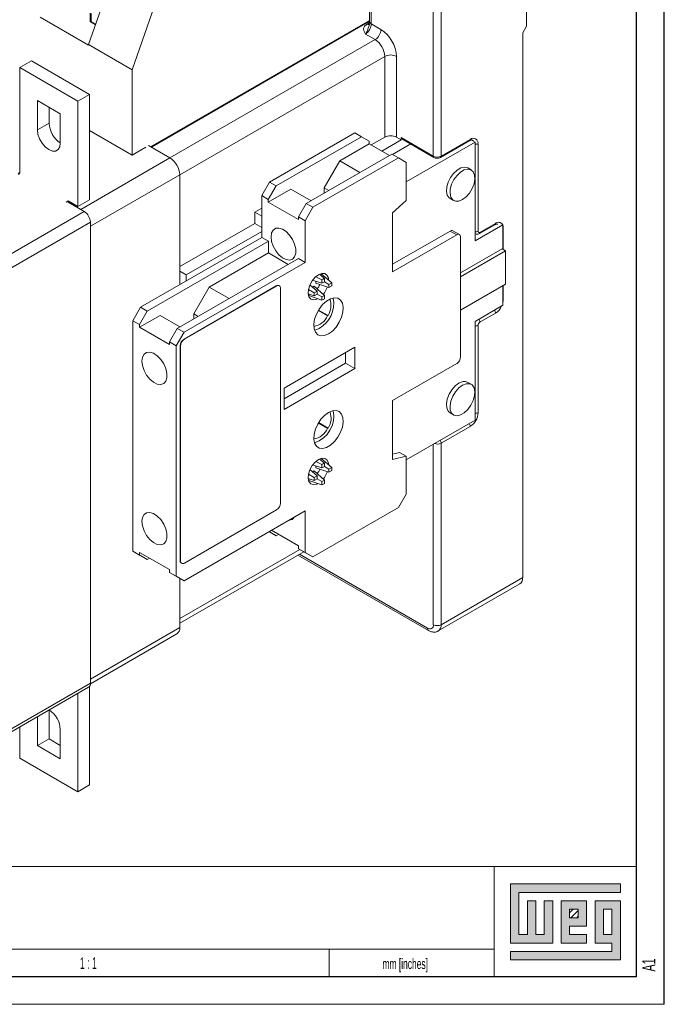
# Model space of a CAD drawing. Header units: millimetres. Extents: x 0 to 841, y 0 to 594.
# Tile 8 of 11: x 724 to 841, y 0 to 179. Entities that reach past the tile are written whole.
import ezdxf

# ---------------------------------------------------------------- set-up
doc = ezdxf.new("R2010")
doc.units = ezdxf.units.MM
doc.layers.add('FORMATO', color=7, linetype='Continuous')
doc.layers.add('LEGENDA', color=7, linetype='Continuous')
doc.styles.add('SLDTEXTSTYLE1', font='TXT', dxfattribs={"width": 0.605})
doc.styles.add('SLDTEXTSTYLE2', font='TXT', dxfattribs={"width": 0.563})

msp = doc.modelspace()

# ---------------------------------------------------------------- hatches: boundary and pattern name
at = {"linetype": 'Continuous'}
msp.add_hatch(color=7, dxfattribs=at).paths.add_polyline_path([(812.99, 21.93), (812.99, 11.15), (820.69, 11.15), (820.69, 18.85), (819.15, 18.85), (819.15, 12.69), (817.61, 12.69), (817.61, 18.85), (816.07, 18.85), (816.07, 12.69), (814.53, 12.69), (814.53, 20.39), (833.01, 20.39), (833.01, 21.93)], flags=0)
h = msp.add_hatch(color=7, dxfattribs=at)
h.paths.add_polyline_path([(812.99, 8.07), (833.01, 8.07), (833.01, 18.85), (828.39, 18.85), (828.39, 11.15), (831.47, 11.15), (831.47, 9.61), (812.99, 9.61)], flags=0)
h.paths.add_polyline_path([(829.93, 17.31), (831.47, 17.31), (831.47, 12.69), (829.93, 12.69)], flags=0)
h = msp.add_hatch(color=7, dxfattribs=at)
h.paths.add_polyline_path([(826.85, 12.69), (823.77, 12.69), (823.77, 14.23), (826.85, 14.23), (826.85, 18.85), (822.23, 18.85), (822.23, 11.15), (826.85, 11.15)], flags=0)
h.paths.add_polyline_path([(825.31, 15.77), (823.77, 15.77), (823.77, 17.31), (825.31, 17.31)], flags=0)
h = msp.add_hatch(dxfattribs=at)
h.set_pattern_fill('ANSI31', color=8, scale=0.25, style=0)
h.paths.add_polyline_path([(825.31, 15.77), (823.77, 15.77), (823.77, 17.31), (825.31, 17.31)], flags=0)

# ---------------------------------------------------------------- linework, layer by layer
at = {"color": 7, "linetype": 'Continuous', "lineweight": 15}
for p, q in [((787.35, 195.7), (787.35, 178.96)), ((815.92, 178.14), (815.92, 196.51)), ((787.64, 178.55), (787.64, 195.29)), ((736.2, 174.78), (740.79, 188.04)), ((798.95, 187.53), (798.95, 154.46)), ((800.37, 187.53), (800.37, 154.46)), ((748.75, 183.45), (744.15, 170.18)), ((736.2, 174.69), (727.36, 179.8)), ((736.5, 180.52), (736.5, 178.92)), ((736.64, 180.44), (736.64, 179.01)), ((736.5, 178.92), (737.45, 178.38)), ((747.62, 156.09), (787.35, 179.03)), ((789.41, 177.53), (787.64, 178.55)), ((815.22, 176.92), (815.92, 178.14)), ((788.35, 175.69), (786.58, 176.71)), ((815.22, 77.71), (815.22, 176.92)), ((744.15, 170.18), (736.2, 174.78)), ((736.2, 174.69), (736.2, 174.78)), ((790.12, 157.93), (790.12, 172.63)), ((792.24, 157.93), (792.24, 172.63)), ((723.65, 170.59), (725.77, 171.82)), ((734.25, 164.47), (723.65, 170.59)), ((723.65, 170.59), (723.65, 151.4)), ((736.38, 165.69), (725.77, 171.82)), ((744.15, 154.67), (744.15, 170.18)), ((734.25, 164.47), (736.38, 165.69)), ((736.38, 146.5), (736.38, 165.69)), ((731.04, 162.2), (726.86, 164.61)), ((726.86, 164.61), (726.86, 159.26)), ((728.99, 163.39), (728.99, 160.49)), ((734.25, 145.28), (734.25, 164.47)), ((731.04, 156.85), (731.04, 162.2)), ((726.86, 159.26), (728.99, 160.49)), ((736.38, 159.16), (744.15, 154.67)), ((769.11, 149.73), (784.67, 158.71)), ((770.32, 149.03), (785.87, 158.01)), ((785.87, 158.01), (784.67, 158.71)), ((787.29, 157.2), (785.87, 158.01)), ((790.12, 157.93), (787.64, 156.5)), ((793.09, 157.44), (792.24, 157.93)), ((793.09, 157.85), (793.09, 157.44)), ((798.95, 154.46), (793.09, 157.85)), ((744.15, 154.67), (746.63, 156.1)), ((751.01, 154.14), (747.12, 156.38)), ((781.91, 153.6), (787.29, 156.71)), ((787.29, 156.71), (787.29, 157.2)), ((787.29, 156.71), (790.96, 154.58)), ((793.09, 157.44), (789.55, 155.4)), ((791.51, 154.76), (794.83, 156.68)), ((793.19, 157.62), (799.06, 154.23)), ((794, 149.78), (806.54, 157.02)), ((800.26, 154.23), (805.57, 157.29)), ((800.37, 154.46), (805.67, 157.52)), ((806.54, 157.02), (805.88, 157.4)), ((806.54, 157.02), (806.54, 139.04)), ((807.09, 156.71), (807.09, 140.78)), ((791.39, 154.83), (775.83, 145.85)), ((792.59, 154.14), (791.39, 154.83)), ((751.01, 154.14), (734.75, 144.75)), ((777.03, 145.16), (792.59, 154.14)), ((779.08, 148.71), (781.91, 153.6)), ((781.91, 153.6), (785.59, 151.48)), ((794, 153.32), (792.59, 154.14)), ((794, 153.32), (794, 146.38)), ((723.34, 151.33), (723.65, 151.51)), ((723.65, 151.4), (723.44, 151.11)), ((752.78, 151.08), (736.52, 141.69)), ((752.78, 131.07), (752.78, 151.08)), ((805.86, 151.95), (805.22, 152.32)), ((767.7, 147.28), (769.11, 149.73)), ((770.32, 149.03), (768.9, 146.58)), ((769.11, 149.73), (770.32, 149.03)), ((768.9, 146.58), (767.7, 147.28)), ((767.7, 139.68), (767.7, 147.28)), ((768.9, 146.09), (773, 148.46)), ((776.68, 146.34), (773, 148.46)), ((779.08, 147.73), (779.08, 148.71)), ((779.93, 148.22), (779.08, 148.71)), ((732.13, 146.1), (732.49, 146.3)), ((732.27, 146.18), (732.49, 146.3)), ((735.39, 144.38), (732.27, 146.18)), ((732.66, 146.2), (732.45, 146.08)), ((734.75, 144.75), (732.45, 146.08)), ((732.49, 146.3), (734.25, 145.28)), ((734.25, 145.28), (736.38, 146.5)), ((768.9, 146.09), (768.9, 146.58)), ((774.42, 142.91), (768.9, 146.09)), ((774.42, 143.4), (775.83, 145.85)), ((775.83, 145.85), (777.03, 145.16)), ((791.53, 144.13), (794, 146.38)), ((802.01, 146.76), (802.65, 146.39)), ((735.39, 144.38), (708.63, 128.94)), ((767.7, 144.99), (766.43, 144.26)), ((766.43, 144.26), (766.43, 142.22)), ((767.7, 143.52), (766.43, 144.26)), ((777.03, 145.16), (775.62, 142.71)), ((791.53, 133.42), (791.53, 144.13)), ((736.52, 142.42), (709.76, 126.98)), ((736.52, 58.48), (736.52, 142.42)), ((736.52, 141.69), (736.52, 59.22)), ((766.43, 142.22), (752.78, 134.34)), ((767.7, 141.48), (766.43, 142.22)), ((775.62, 142.71), (774.42, 143.4)), ((774.42, 142.91), (774.42, 143.4)), ((775.62, 135.11), (775.62, 142.71)), ((811.63, 141.98), (806.54, 139.04)), ((807.34, 140.35), (810.16, 141.98)), ((807.44, 140.58), (810.27, 142.21)), ((811.47, 142.07), (811.63, 141.98)), ((811.63, 141.98), (811.63, 137.49)), ((767.7, 140.75), (753.98, 132.83)), ((802.02, 140.83), (791.53, 134.78)), ((803.2, 140.15), (791.53, 133.42)), ((802.02, 140.83), (803.2, 140.15)), ((803.7, 140.2), (802.52, 140.88)), ((806.54, 140.35), (806.59, 140.33)), ((745.64, 126.95), (767.7, 139.68)), ((746.88, 126.23), (768.94, 138.97)), ((768.94, 138.97), (767.7, 139.68)), ((768.94, 136.85), (768.94, 138.97)), ((803.9, 117.9), (803.9, 139.74)), ((758.17, 130.63), (768.94, 136.85)), ((768.94, 136.85), (772.54, 134.76)), ((803.9, 133.23), (811.46, 137.59)), ((803.9, 132.5), (812.09, 137.22)), ((812.09, 137.22), (811.46, 137.59)), ((812.09, 137.22), (812.09, 131.13)), ((774.38, 135.83), (752.32, 123.09)), ((753.56, 122.38), (775.62, 135.11)), ((775.62, 135.11), (774.38, 135.83)), ((753.98, 132.83), (752.78, 133.52)), ((753.98, 132.83), (753.98, 131.76)), ((779.11, 132.19), (778.23, 132.95)), ((778.29, 132.9), (778.56, 133.05)), ((780.47, 131.41), (778.56, 133.05)), ((777.79, 129.86), (776.48, 131.04)), ((778.64, 131.32), (776.96, 131.87)), ((777.57, 131.34), (777.57, 131.67)), ((779.95, 130.56), (777.57, 131.34)), ((778.64, 131.92), (777.58, 132.51)), ((778.64, 131.32), (778.64, 131.92)), ((779.11, 131.59), (778.64, 131.32)), ((779.11, 132.19), (779.11, 131.59)), ((779.95, 131.11), (779.11, 131.59)), ((779.95, 131.11), (780.47, 131.41)), ((779.95, 130.56), (779.95, 131.11)), ((812.09, 131.13), (803.9, 126.41)), ((770.35, 130.85), (753.56, 121.15)), ((770.42, 130.81), (753.63, 121.11)), ((755.34, 125.73), (758.17, 130.63)), ((758.17, 130.63), (761.77, 128.55)), ((770.42, 130.81), (770.35, 130.85)), ((770.92, 130.85), (770.85, 130.9)), ((771.13, 91.28), (771.13, 130.4)), ((777.28, 129.02), (776.19, 129.39)), ((777.28, 129.56), (776.24, 130.19)), ((776.26, 129.06), (776.26, 129.37)), ((776.96, 130.61), (777.25, 130.78)), ((779.11, 129.1), (777.25, 130.78)), ((777.28, 129.56), (777.79, 129.86)), ((777.79, 129.32), (777.28, 129.02)), ((777.79, 129.86), (777.79, 129.32)), ((778.64, 128.83), (777.79, 129.32)), ((780.47, 130.86), (779.95, 130.56)), ((811.63, 130.87), (811.63, 127.32)), ((778.64, 128.23), (776.26, 129.06)), ((778.64, 128.83), (779.11, 129.1)), ((778.64, 128.23), (778.64, 128.83)), ((779.11, 129.1), (779.11, 128.5)), ((811.63, 127.32), (806.54, 124.38)), ((744.22, 124.5), (745.64, 126.95)), ((746.88, 126.23), (745.46, 123.78)), ((745.64, 126.95), (746.88, 126.23)), ((755.34, 124.83), (755.34, 125.73)), ((756.12, 125.28), (755.34, 125.73)), ((779.69, 125.38), (778, 126.36)), ((779.79, 125.44), (778.05, 126.44)), ((810.27, 125.88), (807.44, 124.25)), ((745.46, 123.78), (744.22, 124.5)), ((744.22, 124.5), (744.22, 82.53)), ((745.46, 123.29), (749.19, 125.45)), ((745.46, 123.29), (745.46, 123.78)), ((752.79, 123.36), (749.19, 125.45)), ((779.79, 125.44), (779.69, 125.38)), ((806.54, 124.38), (806.54, 106.4)), ((750.91, 120.15), (745.46, 123.29)), ((750.91, 120.64), (752.32, 123.09)), ((753.56, 122.38), (752.14, 119.93)), ((752.32, 123.09), (753.56, 122.38)), ((807.09, 123.64), (807.09, 107.71)), ((752.14, 119.93), (750.91, 120.64)), ((750.91, 120.15), (750.91, 120.64)), ((753.63, 121.11), (753.56, 121.15)), ((752.14, 77.96), (752.14, 119.93)), ((752.85, 119.93), (752.85, 80.81)), ((752.92, 119.89), (752.85, 119.93)), ((752.92, 119.89), (752.92, 80.77)), ((784.67, 119.66), (771.77, 112.21)), ((782.97, 116.76), (782.97, 118.68)), ((784.67, 115.78), (784.67, 119.66)), ((771.77, 110.29), (782.97, 116.76)), ((782.97, 116.76), (784.67, 115.78)), ((791.53, 109.94), (803.2, 116.68)), ((771.77, 108.33), (784.67, 115.78)), ((805.86, 112.91), (805.22, 113.27)), ((771.77, 112.21), (771.77, 108.33)), ((791.53, 99.22), (791.53, 109.94)), ((802.01, 107.71), (802.65, 107.35)), ((779.69, 104.89), (778, 105.86)), ((779.79, 104.94), (778.05, 105.94)), ((806.54, 106.4), (794, 99.16)), ((779.69, 104.89), (779.79, 104.94)), ((805.67, 105.26), (800.37, 102.2)), ((792.82, 100.52), (791.53, 100.2)), ((792.82, 100.52), (794, 99.84)), ((800.37, 69.13), (800.37, 102.2)), ((778.64, 98.28), (777.58, 98.86)), ((779.11, 98.55), (778.23, 99.31)), ((778.29, 99.26), (778.56, 99.41)), ((780.47, 97.76), (778.56, 99.41)), ((794, 99.84), (791.53, 99.22)), ((794, 92.9), (794, 99.84)), ((777.79, 96.22), (776.48, 97.4)), ((778.64, 97.68), (776.96, 98.23)), ((776.96, 96.97), (777.25, 97.14)), ((779.11, 95.46), (777.25, 97.14)), ((777.57, 98.03), (777.57, 97.7)), ((779.95, 96.92), (777.57, 97.7)), ((778.64, 97.68), (778.64, 98.28)), ((779.11, 97.95), (778.64, 97.68)), ((779.11, 98.55), (779.11, 97.95)), ((779.95, 97.46), (779.11, 97.95)), ((779.95, 97.46), (780.47, 97.76)), ((779.95, 97.46), (779.95, 96.92)), ((780.47, 97.22), (779.95, 96.92)), ((777.28, 95.38), (776.19, 95.75)), ((777.28, 95.92), (776.24, 96.55)), ((776.26, 95.42), (776.26, 95.73)), ((778.64, 94.59), (776.26, 95.42)), ((777.28, 95.92), (777.79, 96.22)), ((777.79, 95.68), (777.28, 95.38)), ((777.79, 95.68), (777.79, 96.22)), ((778.64, 95.19), (777.79, 95.68)), ((778.64, 95.19), (779.11, 95.46)), ((778.64, 94.59), (778.64, 95.19)), ((779.11, 95.46), (779.11, 94.86)), ((792.59, 90.45), (794, 92.9)), ((753.56, 77.14), (775.62, 89.88)), ((753.63, 80.37), (770.42, 90.06)), ((775.62, 89.88), (775.62, 82.28)), ((777.03, 81.47), (792.59, 90.45)), ((769.04, 86.08), (770.32, 85.34)), ((769.11, 86.04), (769.04, 86.08)), ((774.42, 83.47), (769.47, 86.32)), ((770.32, 85.34), (769.11, 86.04)), ((770.32, 85.34), (770.74, 85.59)), ((744.22, 82.53), (745.46, 81.81)), ((745.64, 81.71), (744.22, 82.53)), ((774.42, 83.47), (774.42, 82.98)), ((774.42, 82.98), (775.62, 82.28)), ((775.83, 82.16), (774.42, 82.98)), ((750.91, 79.16), (745.46, 82.3)), ((745.46, 82.3), (745.46, 81.81)), ((745.46, 81.81), (746.88, 81)), ((746.88, 81), (745.64, 81.71)), ((746.88, 81), (747.3, 81.24)), ((752.78, 69.39), (775.36, 82.43)), ((752.92, 80.77), (752.85, 80.81)), ((774.29, 81.81), (798.1, 68.06)), ((775.62, 82.28), (777.03, 81.47)), ((777.03, 81.47), (775.83, 82.16)), ((750.91, 79.16), (750.91, 78.67)), ((753.06, 80.36), (753.13, 80.32)), ((750.91, 78.67), (752.14, 77.96)), ((752.32, 77.85), (750.91, 78.67)), ((752.14, 77.96), (753.56, 77.14)), ((753.56, 77.14), (752.32, 77.85)), ((752.78, 68.61), (752.78, 77.59)), ((815.22, 77.71), (800.37, 69.13)), ((799.85, 67.99), (814.7, 76.56)), ((736.52, 59.22), (752.78, 68.61)), ((736.51, 58.37), (752.26, 67.46)), ((709.1, 42.11), (736.19, 57.75)), ((709.76, 43.04), (736.52, 58.48)), ((736.38, 57.93), (736.38, 39.95)), ((734.25, 56.63), (734.25, 38.72)), ((726.86, 47.11), (726.86, 52.37)), ((728.99, 48.34), (728.99, 53.59)), ((723.65, 44.84), (723.65, 50.51)), ((731.04, 50.05), (731.04, 44.7)), ((728.99, 48.34), (726.86, 47.11)), ((731.04, 44.7), (726.86, 47.11)), ((731.04, 47.15), (728.99, 48.34)), ((734.25, 38.72), (723.65, 44.84)), ((736.38, 39.95), (734.25, 38.72))]:
    msp.add_line(p, q, dxfattribs=at)
at = {"color": 8, "linetype": 'Continuous', "lineweight": 15}
for p, q in [((736.64, 179.01), (737.49, 178.52)), ((747.48, 156.18), (787.35, 179.2)), ((786.9, 178.53), (787.34, 178.78)), ((751.01, 154.14), (788.35, 175.69)), ((790.12, 172.63), (752.78, 151.08)), ((806.54, 140.36), (806.58, 140.33)), ((811.68, 141.4), (811.63, 141.37)), ((811.68, 141.4), (811.68, 137.46)), ((811.68, 130.9), (811.68, 128.33)), ((811.68, 128.33), (811.63, 128.31)), ((798.95, 102.02), (798.95, 69.13)), ((774.63, 82.85), (752.78, 70.24)), ((797.89, 68.52), (774.58, 81.98))]:
    msp.add_line(p, q, dxfattribs=at)
at = {"color": 7, "linetype": 'Continuous', "lineweight": 0}
for p, q in [((833.01, 21.93), (812.99, 21.93)), ((812.99, 21.93), (812.99, 11.15)), ((833.01, 20.39), (833.01, 21.93)), ((814.53, 20.39), (833.01, 20.39)), ((814.53, 12.69), (814.53, 20.39)), ((817.61, 18.85), (816.07, 18.85)), ((816.07, 18.85), (816.07, 12.69)), ((817.61, 12.69), (817.61, 18.85)), ((820.69, 18.85), (819.15, 18.85)), ((819.15, 18.85), (819.15, 12.69)), ((820.69, 11.15), (820.69, 18.85)), ((826.85, 18.85), (822.23, 18.85)), ((822.23, 18.85), (822.23, 11.15)), ((826.85, 14.23), (826.85, 18.85)), ((833.01, 18.85), (828.39, 18.85)), ((828.39, 18.85), (828.39, 11.15)), ((833.01, 8.07), (833.01, 18.85)), ((823.77, 17.31), (825.31, 17.31)), ((823.77, 15.77), (823.77, 17.31)), ((825.31, 17.31), (825.31, 15.77)), ((829.93, 12.69), (829.93, 17.31)), ((829.93, 17.31), (831.47, 17.31)), ((831.47, 17.31), (831.47, 12.69)), ((825.31, 15.77), (823.77, 15.77)), ((816.07, 12.69), (814.53, 12.69)), ((819.15, 12.69), (817.61, 12.69)), ((823.77, 14.23), (826.85, 14.23)), ((823.77, 12.69), (823.77, 14.23)), ((826.85, 12.69), (823.77, 12.69)), ((826.85, 11.15), (826.85, 12.69)), ((831.47, 12.69), (829.93, 12.69)), ((812.99, 11.15), (820.69, 11.15)), ((822.23, 11.15), (826.85, 11.15)), ((828.39, 11.15), (831.47, 11.15)), ((831.47, 11.15), (831.47, 9.61)), ((780, 10.03), (780, 5)), ((812.99, 9.61), (812.99, 8.07)), ((831.47, 9.61), (812.99, 9.61)), ((812.99, 8.07), (833.01, 8.07))]:
    msp.add_line(p, q, dxfattribs=at)
at = {"color": 7, "linetype": 'Continuous', "lineweight": 15, "flags": 128}
for points in [[(726.86, 159.26), (726.97, 158.46), (727.26, 157.62), (727.72, 156.82), (728.31, 156.14), (728.95, 155.65), (729.6, 155.4), (730.18, 155.4), (730.64, 155.67), (730.93, 156.17), (731.04, 156.85)], [(805.22, 152.32), (805.16, 152.35), (804.6, 152.47), (803.95, 152.33), (803.28, 151.94), (802.63, 151.33), (802.07, 150.57), (801.65, 149.72), (801.4, 148.85), (801.35, 148.04), (801.5, 147.36), (801.84, 146.88), (802.01, 146.76)], [(804.25, 146.55), (804.92, 147.06), (805.53, 147.75), (806.02, 148.56), (806.36, 149.44), (806.51, 150.29), (806.46, 151.03), (806.22, 151.62), (805.79, 151.99), (805.24, 152.1), (804.59, 151.96), (803.91, 151.57), (803.27, 150.97), (802.71, 150.2), (802.28, 149.35), (802.04, 148.48), (801.99, 147.67), (802.14, 147), (802.48, 146.52), (802.97, 146.27), (803.58, 146.28), (804.25, 146.55)], [(769.4, 139.77), (769.5, 138.94), (769.79, 138.07), (770.25, 137.23), (770.83, 136.5), (771.49, 135.95), (772.16, 135.62), (772.79, 135.54), (773.32, 135.72), (773.7, 136.15), (773.9, 136.78), (773.9, 137.56), (773.7, 138.42), (773.32, 139.28), (772.79, 140.07), (772.16, 140.72), (771.49, 141.16), (770.83, 141.37), (770.25, 141.32), (769.79, 141.01), (769.5, 140.48), (769.4, 139.77)], [(778.02, 132.87), (777.42, 132.4), (776.87, 131.75), (776.46, 130.98), (776.21, 130.19), (776.16, 129.45), (776.31, 128.84), (776.65, 128.44), (777.13, 128.28), (777.72, 128.39), (777.87, 128.46)], [(779.89, 131.92), (779.84, 132.28), (779.59, 132.79), (779.17, 133.07), (778.63, 133.1), (778.02, 132.87)], [(779.86, 122.09), (780.59, 122.62), (781.26, 123.35), (781.83, 124.21), (782.25, 125.14), (782.49, 126.08), (782.54, 126.95), (782.39, 127.69), (782.06, 128.25), (781.56, 128.58), (780.93, 128.65), (780.23, 128.48), (779.5, 128.05), (778.79, 127.42), (778.17, 126.62), (777.67, 125.71), (777.33, 124.77), (777.18, 123.85), (777.23, 123.04), (777.48, 122.39), (777.9, 121.94), (778.47, 121.73), (779.14, 121.78), (779.86, 122.09)], [(777.31, 122.74), (777.44, 122.76), (778.17, 123.07)], [(745.89, 117.15), (745.99, 116.31), (746.29, 115.42), (746.75, 114.58), (747.34, 113.84), (748.01, 113.28), (748.7, 112.94), (749.33, 112.86), (749.87, 113.05), (750.25, 113.48), (750.46, 114.12), (750.46, 114.91), (750.25, 115.78), (749.87, 116.66), (749.33, 117.46), (748.7, 118.12), (748.01, 118.57), (747.34, 118.78), (746.75, 118.73), (746.29, 118.41), (745.99, 117.87), (745.89, 117.15)], [(749.68, 116.98), (749.93, 116.54), (749.93, 116.54)], [(803.61, 113.12), (802.94, 112.61), (802.34, 111.92), (801.84, 111.1), (801.5, 110.23), (801.35, 109.38), (801.4, 108.63), (801.65, 108.05), (802.01, 107.71)], [(804.25, 112.75), (803.58, 112.25), (802.97, 111.55), (802.48, 110.74), (802.14, 109.87), (801.99, 109.02), (802.04, 108.27), (802.28, 107.68), (802.71, 107.31), (803.27, 107.2), (803.91, 107.34), (804.59, 107.73), (805.24, 108.33), (805.79, 109.1), (806.22, 109.95), (806.46, 110.82), (806.51, 111.63), (806.36, 112.3), (806.02, 112.79), (805.53, 113.03), (804.92, 113.02), (804.25, 112.75)], [(779.86, 107.8), (779.14, 107.26), (778.47, 106.54), (777.9, 105.68), (777.48, 104.75), (777.23, 103.81), (777.18, 102.94), (777.33, 102.19), (777.67, 101.64), (778.17, 101.31), (778.79, 101.23), (779.5, 101.41), (780.23, 101.83), (780.93, 102.47), (781.56, 103.27), (782.06, 104.17), (782.39, 105.12), (782.54, 106.03), (782.49, 106.85), (782.25, 107.5), (781.83, 107.95), (781.26, 108.15), (780.59, 108.1), (779.86, 107.8)], [(778.02, 99.22), (777.42, 98.76), (776.87, 98.1), (776.46, 97.34), (776.21, 96.54), (776.16, 95.8), (776.31, 95.2), (776.65, 94.8), (777.13, 94.64), (777.72, 94.75), (777.87, 94.82)], [(779.89, 98.27), (779.84, 98.64), (779.59, 99.15), (779.17, 99.43), (778.63, 99.46), (778.02, 99.22)], [(745.89, 87.96), (745.99, 87.12), (746.29, 86.23), (746.75, 85.38), (747.34, 84.65), (748.01, 84.08), (748.7, 83.75), (749.33, 83.67), (749.87, 83.85), (750.25, 84.29), (750.46, 84.92), (750.46, 85.72), (750.25, 86.59), (749.87, 87.46), (749.33, 88.27), (748.7, 88.92), (748.01, 89.38), (747.34, 89.59), (746.75, 89.53), (746.29, 89.22), (745.99, 88.68), (745.89, 87.96)], [(749.93, 87.35), (749.93, 87.35), (749.68, 87.79)]]:
    msp.add_lwpolyline(points, dxfattribs=at)
at = {"color": 8, "linetype": 'Continuous', "lineweight": 15, "flags": 128}
for points in [[(810.66, 142.08), (810.66, 142.08), (810.72, 142.05)], [(811.63, 141.8), (811.65, 141.7), (811.68, 141.4)], [(811.68, 128.33), (811.65, 128), (811.63, 127.87)], [(806.66, 124.44), (806.59, 124.33), (806.54, 124.25)]]:
    msp.add_lwpolyline(points, dxfattribs=at)
at = {"color": 7, "linetype": 'Continuous', "lineweight": 15}
for centre, radius, start, end in [((785.34, 178.65), 2.31, 302.6059, 357.3942), ((787.11, 177.63), 2.31, 302.6059, 357.3942), ((786.1, 172.35), 6.15, 2.6055, 57.3945), ((786.28, 172.45), 3.84, 2.6054, 57.3946), ((791.18, 170.58), 2.31, 62.6097, 117.3903), ((733.49, 160.67), 4.5, 182.3892, 237.0501), ((791.18, 155.88), 2.31, 62.6097, 117.3903), ((793.32, 157.82), 0.24, 172.7442, 235.9434), ((806.22, 156.85), 0.873, 350.7861, 129.2033), ((799.66, 155.83), 1.54, 242.6095, 297.3905), ((748.94, 150.9), 3.84, 2.6054, 57.3946), ((734.06, 142.31), 2.46, 2.6055, 57.3946), ((802.31, 140.42), 0.503, 65.6932, 125.6169), ((803.47, 139.81), 0.437, 350.7865, 129.2028), ((807.3, 140.75), 0.218, 170.7849, 309.2043), ((770.64, 130.44), 0.503, 65.6932, 125.6176), ((770.7, 130.47), 0.437, 350.7859, 129.2034), ((774.13, 132.95), 4.56, 323.938, 336.0648), ((779.94, 130.21), 2.15, 112.7462, 127.2484), ((778.34, 131.13), 2.15, 352.7494, 7.2506), ((779.4, 129.29), 2.15, 172.7492, 187.2508), ((775.46, 132.18), 4.49, 319.9357, 340.0668), ((775.54, 127.64), 5.27, 299.9192, 10.8137), ((777.81, 130.21), 2.15, 292.7462, 307.2484), ((776.96, 127.25), 3.35, 327.3271, 20.4955), ((776.66, 126.73), 3.32, 278.9754, 335.9712), ((807.85, 123.6), 0.768, 122.6051, 177.3948), ((754.39, 119.86), 1.54, 122.6054, 177.3946), ((754.46, 119.82), 1.54, 122.6054, 177.3946), ((802.37, 117.97), 1.54, 302.6057, 357.3943), ((804.55, 111.85), 1.57, 64.8241, 126.4863), ((775.71, 107.09), 5.11, 288.285, 11.7204), ((777.22, 106.72), 3.12, 325.1821, 22.6405), ((804.02, 107.85), 3.07, 302.6056, 357.3944), ((776.66, 106.24), 3.32, 278.9754, 335.9711), ((774.13, 99.31), 4.56, 323.938, 336.0647), ((779.94, 96.57), 2.15, 112.7458, 127.2488), ((775.46, 98.54), 4.49, 319.9356, 340.0669), ((778.34, 97.49), 2.15, 352.7494, 7.2506), ((779.4, 95.65), 2.15, 172.7492, 187.2508), ((777.81, 96.57), 2.15, 292.7457, 307.2489), ((769.59, 91.35), 1.54, 302.6055, 357.3945), ((772.69, 89.31), 1.14, 269.4927, 330.502), ((753.32, 80.75), 0.477, 172.5307, 236.1571), ((753.35, 80.7), 0.437, 170.7858, 309.2034), ((814, 77.56), 1.22, 304.6925, 6.6197), ((751.6, 68.45), 1.19, 303.8866, 7.4255), ((798.31, 69.03), 0.655, 230.7971, 9.2139), ((799.66, 70.5), 1.54, 242.6095, 297.3905), ((735.74, 58.39), 0.783, 304.7629, 6.5495), ((726.53, 49.86), 4.51, 2.4203, 56.3558)]:
    msp.add_arc(centre, radius, start, end, dxfattribs=at)
at = {"color": 8, "linetype": 'Continuous', "lineweight": 15}
for centre, radius, start, end in [((787.85, 179.01), 0.503, 185.6945, 245.6256), ((805.43, 157.49), 0.24, 304.057, 7.2542), ((805.79, 156.93), 0.541, 27.2938, 59.9483), ((806.73, 157.39), 0.774, 255.834, 297.2983), ((799.19, 154.43), 0.24, 172.7494, 235.9869), ((800.12, 154.44), 0.252, 305.7026, 5.621), ((810.04, 142.18), 0.229, 302.4527, 8.8592), ((810.82, 141.55), 0.866, 34.1551, 129.6398), ((806.73, 141.47), 0.774, 255.834, 297.2983), ((807.2, 140.55), 0.242, 304.4002, 6.8894), ((809.48, 125.84), 0.788, 3.0799, 45.0172), ((808.67, 128.4), 2.98, 302.2745, 335.7936), ((806.67, 124.21), 0.775, 2.6949, 45.4022), ((806.73, 124.32), 0.774, 255.834, 297.2983), ((806.73, 108.4), 0.774, 255.8341, 297.2983), ((804.9, 105.23), 0.774, 2.6982, 44.1724), ((799.6, 102.17), 0.774, 2.698, 44.1724), ((799.66, 103.6), 1.57, 250.6777, 297.016), ((798.39, 68.47), 0.503, 174.3821, 234.2709), ((799.15, 69), 1.23, 304.3763, 6.3597)]:
    msp.add_arc(centre, radius, start, end, dxfattribs=at)
at = {"color": 7, "linetype": 'Continuous', "lineweight": 15}
msp.add_ellipse((737, 179.21), major_axis=(0.5, 0.289), ratio=0.00007, start_param=2.356154, end_param=3.141633, dxfattribs=at)
for points, knots in [([(786.58, 176.71), (786.41, 177.02), (786.16, 177.49), (786.37, 178.14), (786.72, 178.4), (786.9, 178.53)], [0, 0, 0, 0, 0.499381, 0.749888, 1, 1, 1, 1]), ([(787.35, 178.96), (787.35, 178.89), (787.34, 178.71), (787.28, 178.48), (787.24, 178.33)], [0, 0, 0, 0, 0.38301, 1, 1, 1, 1]), ([(805.57, 157.29), (805.63, 157.33), (805.79, 157.41), (805.99, 157.43), (806.04, 157.4), (806.06, 157.39)], [0, 0, 0, 0, 0.2324415, 0.6262114, 1, 1, 1, 1]), ([(799.05, 154.24), (799.13, 154.2), (799.32, 154.1), (799.68, 154.07), (800.02, 154.11), (800.2, 154.2), (800.26, 154.23)], [0, 0, 0, 0, 0.224794, 0.513945, 0.816183, 1, 1, 1, 1]), ([(810.16, 141.98), (810.22, 142.01), (810.39, 142.1), (810.58, 142.12), (810.63, 142.09), (810.66, 142.08)], [0, 0, 0, 0, 0.232443, 0.626212, 1, 1, 1, 1]), ([(806.59, 140.33), (806.6, 140.32), (806.68, 140.26), (806.88, 140.23), (807.12, 140.25), (807.27, 140.32), (807.34, 140.35)], [0, 0, 0, 0, 0.06057, 0.393992, 0.705039, 1, 1, 1, 1]), ([(798.08, 68.07), (798.22, 68), (798.53, 67.84), (799.06, 67.76), (799.55, 67.81), (799.76, 67.96), (799.82, 68.01)], [0, 0, 0, 0, 0.23756, 0.568241, 0.883496, 1, 1, 1, 1])]:
    msp.add_open_spline(points, degree=3, knots=knots, dxfattribs=at)
at = {"color": 8, "linetype": 'Continuous', "lineweight": 15}
for points, knots in [([(787.29, 178.38), (787.23, 178.18), (787.1, 177.79), (786.9, 177.14), (786.69, 176.86), (786.58, 176.71)], [0, 0, 0, 0, 0.324144, 0.662409, 1, 1, 1, 1]), ([(787.4, 178.48), (787.32, 178.45), (787.18, 178.4), (786.99, 178.48), (786.9, 178.53)], [0, 0, 0, 0, 0.498317, 1, 1, 1, 1])]:
    msp.add_open_spline(points, degree=3, knots=knots, dxfattribs=at)
at = {"layer": 'FORMATO'}
for p, q in [((841, 0), (841, 594)), ((835.95, 5), (835.95, 584)), ((835.95, 5), (24.95, 5))]:
    msp.add_line(p, q, dxfattribs=at)
at = {"layer": 'FORMATO', "lineweight": 0}
for p, q in [((656, 25.11), (836, 25.11)), ((810, 25), (810, 5)), ((689.95, 10.03), (809.95, 10.03)), ((0, 0), (841, 0))]:
    msp.add_line(p, q, dxfattribs=at)

# ---------------------------------------------------------------- texts
at = {"layer": 'FORMATO', "insert": (789.69, 8.32), "char_height": 1.9, "attachment_point": 1, "style": 'SLDTEXTSTYLE1'}
msp.add_mtext('mm [inches]', dxfattribs=at)
at = {"layer": 'LEGENDA', "insert": (836.98, 5.98), "char_height": 2.381, "attachment_point": 1, "rotation": 90, "style": 'SLDTEXTSTYLE1'}
msp.add_mtext('A1', dxfattribs=at)
at = {"layer": 'LEGENDA', "insert": (736.15, 8.56), "char_height": 2.117, "attachment_point": 2, "style": 'SLDTEXTSTYLE2'}
msp.add_mtext('1 : 1', dxfattribs=at)

doc.saveas('drawing.dxf')
